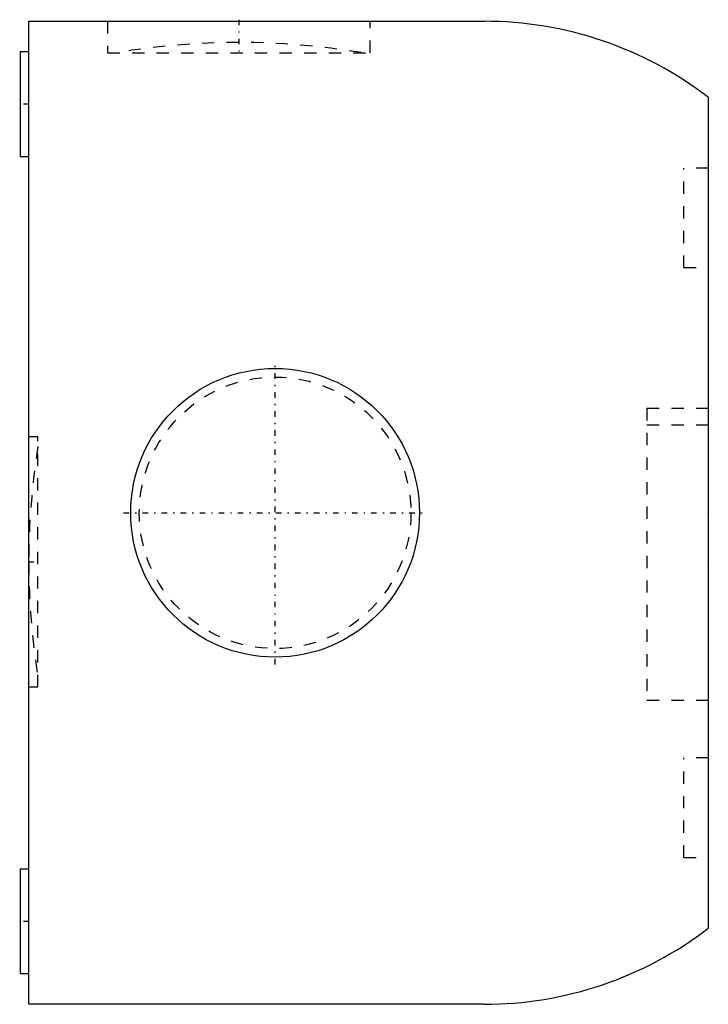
# Model space of a CAD drawing. Extents: x -56 to 0, y -40 to 40.1.
import ezdxf

# ---------------------------------------------------------------- set-up
doc = ezdxf.new("R2010")
doc.units = 0
doc.linetypes.add('CENTER', pattern=[1.5, 0.45, -0.5, 0.05, -0.5])
doc.linetypes.add('DASHED', pattern=[2, 1, -1])
for name, color, linetype in [('AM_0', 7, 'CONTINUOUS'), ('AM_3', 7, 'DASHED'), ('AM_7', 7, 'CENTER'), ('CONNECTIONPOINTS', 1, 'CONTINUOUS')]:
    doc.layers.add(name, color=color, linetype=linetype)

msp = doc.modelspace()

# ---------------------------------------------------------------- linework, layer by layer
at = {"layer": 'AM_0', "color": 7, "linetype": 'CONTINUOUS'}
for p, q in [((-55.3, 40), (-18.25, 40)), ((-55.3, -40), (-55.3, 40)), ((-55.3, 37.5), (-56, 37.5)), ((-56, 37.5), (-56, 29)), ((0, 33.81), (0, -33.81)), ((-56, 29), (-55.3, 29)), ((-55.3, -29), (-56, -29)), ((-56, -29), (-56, -37.5)), ((-56, -37.5), (-55.3, -37.5)), ((-18.25, -40), (-55.3, -40))]:
    msp.add_line(p, q, dxfattribs=at)
msp.add_circle((-35.25, 0), 11.75, dxfattribs=at)
for centre, start, end in [((-18.25, 10), 52.53091, 90), ((-18.25, -10), 270, 307.46909)]:
    msp.add_arc(centre, 30, start, end, dxfattribs=at)
at = {"layer": 'AM_3', "color": 6, "linetype": 'DASHED'}
for p, q in [((-48.889, 40), (-48.889, 37.444)), ((-27.511, 37.444), (-27.511, 40)), ((-48.889, 37.444), (-27.511, 37.444)), ((0, 28.05), (-2, 28.05)), ((-2, 19.95), (-2, 28.05)), ((-2, 19.95), (0, 19.95)), ((-5, 8.5), (-5, -15.25)), ((0, 8.5), (-5, 8.5)), ((0, 7.136), (-5, 7.136)), ((-54.55, 6.175), (-55.3, 6.175)), ((-54.55, -14.175), (-54.55, 6.175)), ((-55.3, -14.175), (-54.55, -14.175)), ((-5, -15.25), (0, -15.25)), ((0, -19.95), (-2, -19.95)), ((-2, -28.05), (-2, -19.95)), ((-2, -28.05), (0, -28.05))]:
    msp.add_line(p, q, dxfattribs=at)
msp.add_circle((-35.25, 0), 11.05, dxfattribs=at)
for centre, start, end in [((-38.2, -21.724), 80.44959, 99.55041), ((4.701, -4.05), 170.93795, 179.95225), ((4.701, -3.95), 180.04775, 189.06205)]:
    msp.add_arc(centre, 60, start, end, dxfattribs=at)
at = {"layer": 'AM_7', "color": 4, "linetype": 'CENTER'}
for p, q in [((-38.2, 40.128), (-38.2, 37.317)), ((-55.265, 33.25), (-56.035, 33.25)), ((-35.25, -12.338), (-35.25, 12.338)), ((-47.588, 0), (-22.913, 0)), ((-55.337, -4), (-54.513, -4)), ((-55.265, -33.25), (-56.035, -33.25))]:
    msp.add_line(p, q, dxfattribs=at)
at = {"layer": 'CONNECTIONPOINTS', "color": 1, "linetype": 'CONTINUOUS'}
for p in [(0, 0), (0, -4, -16.5), (0, -4, 16.5)]:
    msp.add_point(p, dxfattribs=at)

doc.saveas('drawing.dxf')
